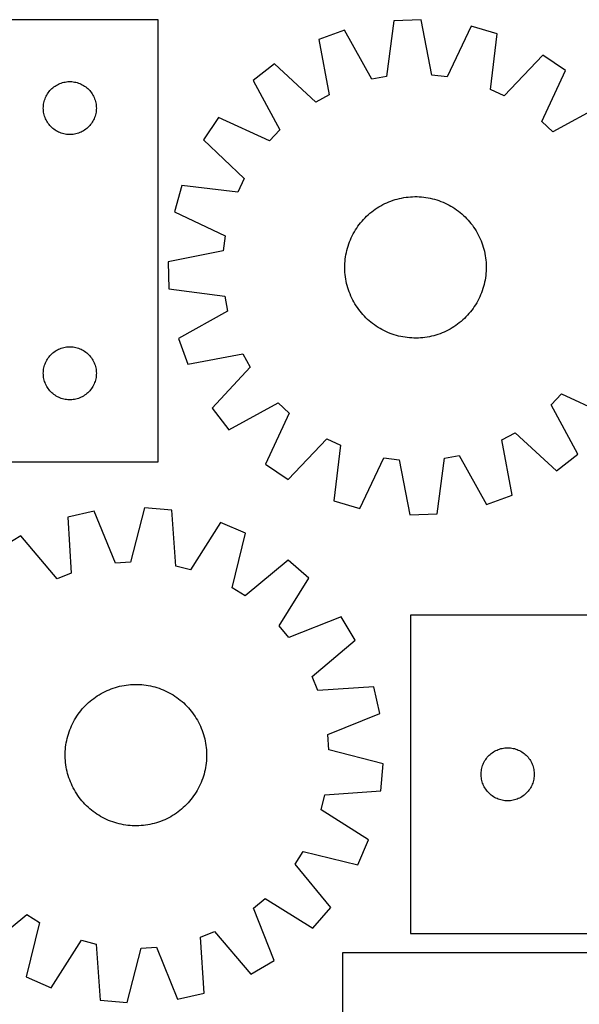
# Model space of a CAD drawing. Header units: millimetres. Extents: x 7 to 1493, y 7 to 2993.
# Tile 10 of 11: x 861 to 1177, y 2437 to 2993. Entities that reach past the tile are written whole.
import ezdxf

# ---------------------------------------------------------------- set-up
doc = ezdxf.new("R2010")
doc.units = ezdxf.units.MM
doc.layers.add('CUT', color=7, linetype='CONTINUOUS', true_color=0x000000)

msp = doc.modelspace()

# ---------------------------------------------------------------- linework, layer by layer
at = {"layer": 'CUT'}
for p, q in [((939.090419, 2993.486852), (639.090419, 2993.486852)), ((939.090419, 2743.486852), (939.090419, 2993.486852)), ((1072.448324, 2992.868249), (1068.323, 2961.372909)), ((1087.826322, 2993.365998), (1072.448324, 2992.868249)), ((1093.979732, 2962.203355), (1087.826322, 2993.365998)), ((1044.420019, 2987.494244), (1029.948488, 2982.268795)), ((1059.902046, 2959.758318), (1044.420019, 2987.494244)), ((1116.143483, 2989.815758), (1102.487471, 2961.136704)), ((1130.92264, 2985.537082), (1116.143483, 2989.815758)), ((1127.145094, 2953.998139), (1130.92264, 2985.537082)), ((1029.948488, 2982.268795), (1035.757667, 2951.040151)), ((1004.952644, 2968.49659), (992.804152, 2959.054943)), ((1028.247799, 2946.902366), (1004.952644, 2968.49659)), ((1156.756776, 2973.410119), (1134.906822, 2950.354658)), ((1169.490406, 2964.773846), (1156.756776, 2973.410119)), ((1156.151677, 2935.945855), (1169.490406, 2964.773846)), ((882.731703, 2957.072386), (883.439501, 2957.381711)), ((883.439501, 2957.381711), (884.162283, 2957.65419)), ((884.162283, 2957.65419), (884.898135, 2957.8891)), ((884.898135, 2957.8891), (885.645103, 2958.085818)), ((885.645103, 2958.085818), (886.401208, 2958.243821)), ((886.401208, 2958.243821), (887.164444, 2958.362692)), ((887.164444, 2958.362692), (887.932787, 2958.442115)), ((887.932787, 2958.442115), (888.7042, 2958.481879)), ((888.7042, 2958.481879), (889.476638, 2958.481879)), ((889.476638, 2958.481879), (890.248051, 2958.442115)), ((890.248051, 2958.442115), (891.016394, 2958.362692)), ((891.016394, 2958.362692), (891.779631, 2958.243821)), ((891.779631, 2958.243821), (892.535735, 2958.085818)), ((892.535735, 2958.085818), (893.282704, 2957.8891)), ((893.282704, 2957.8891), (894.018555, 2957.65419)), ((894.018555, 2957.65419), (894.741338, 2957.381711)), ((894.741338, 2957.381711), (895.449135, 2957.072386)), ((992.804152, 2959.054943), (1007.979191, 2931.149873)), ((1068.323, 2961.372909), (1059.902046, 2959.758318)), ((1102.487471, 2961.136704), (1093.979732, 2962.203355)), ((876.433786, 2951.537295), (876.864994, 2952.178168)), ((876.864994, 2952.178168), (877.328622, 2952.795994)), ((877.328622, 2952.795994), (877.82344, 2953.389134)), ((877.82344, 2953.389134), (878.348136, 2953.956014)), ((878.348136, 2953.956014), (878.901319, 2954.495132)), ((878.901319, 2954.495132), (879.481521, 2955.005059)), ((879.481521, 2955.005059), (880.087205, 2955.484441)), ((880.087205, 2955.484441), (880.716763, 2955.932007)), ((880.716763, 2955.932007), (881.368527, 2956.346571)), ((881.368527, 2956.346571), (882.040768, 2956.727034)), ((882.040768, 2956.727034), (882.731703, 2957.072386)), ((895.449135, 2957.072386), (896.14007, 2956.727034)), ((896.14007, 2956.727034), (896.812311, 2956.346571)), ((896.812311, 2956.346571), (897.464075, 2955.932007)), ((897.464075, 2955.932007), (898.093633, 2955.484441)), ((898.093633, 2955.484441), (898.699317, 2955.005059)), ((898.699317, 2955.005059), (899.279519, 2954.495132)), ((899.279519, 2954.495132), (899.832702, 2953.956014)), ((899.832702, 2953.956014), (900.357398, 2953.389134)), ((900.357398, 2953.389134), (900.852216, 2952.795994)), ((900.852216, 2952.795994), (901.315844, 2952.178168)), ((901.315844, 2952.178168), (901.747053, 2951.537295)), ((1134.906822, 2950.354658), (1127.145094, 2953.998139)), ((874.269101, 2945.795211), (874.407584, 2946.555133)), ((874.407584, 2946.555133), (874.585003, 2947.306919)), ((874.585003, 2947.306919), (874.800888, 2948.048574)), ((874.800888, 2948.048574), (875.054667, 2948.778133)), ((875.054667, 2948.778133), (875.345666, 2949.493661)), ((875.345666, 2949.493661), (875.673113, 2950.193259)), ((875.673113, 2950.193259), (876.036141, 2950.875073)), ((876.036141, 2950.875073), (876.433786, 2951.537295)), ((901.747053, 2951.537295), (902.144698, 2950.875073)), ((902.144698, 2950.875073), (902.507725, 2950.193259)), ((902.507725, 2950.193259), (902.835173, 2949.493661)), ((902.835173, 2949.493661), (903.126171, 2948.778133)), ((903.126171, 2948.778133), (903.37995, 2948.048574)), ((903.37995, 2948.048574), (903.595835, 2947.306919)), ((903.595835, 2947.306919), (903.773254, 2946.555133)), ((903.773254, 2946.555133), (903.911738, 2945.795211)), ((1035.757667, 2951.040151), (1028.247799, 2946.902366)), ((874.090419, 2943.486852), (874.110308, 2944.259033)), ((874.110308, 2942.714671), (874.090419, 2943.486852)), ((874.110308, 2944.259033), (874.169921, 2945.029167)), ((874.169921, 2941.944537), (874.110308, 2942.714671)), ((874.169921, 2945.029167), (874.269101, 2945.795211)), ((874.269101, 2941.178493), (874.169921, 2941.944537)), ((874.407584, 2940.418571), (874.269101, 2941.178493)), ((903.911738, 2941.178493), (903.773254, 2940.418571)), ((903.911738, 2945.795211), (904.010917, 2945.029167)), ((904.010917, 2941.944537), (903.911738, 2941.178493)), ((904.010917, 2945.029167), (904.07053, 2944.259033)), ((904.07053, 2942.714671), (904.010917, 2941.944537)), ((904.07053, 2944.259033), (904.090419, 2943.486852)), ((904.090419, 2943.486852), (904.07053, 2942.714671)), ((1190.312692, 2945.257231), (1162.407622, 2930.082192)), ((874.585003, 2939.666785), (874.407584, 2940.418571)), ((874.800888, 2938.925129), (874.585003, 2939.666785)), ((875.054667, 2938.195571), (874.800888, 2938.925129)), ((875.345666, 2937.480043), (875.054667, 2938.195571)), ((875.673113, 2936.780445), (875.345666, 2937.480043)), ((876.036141, 2936.098631), (875.673113, 2936.780445)), ((876.433786, 2935.436409), (876.036141, 2936.098631)), ((876.864994, 2934.795536), (876.433786, 2935.436409)), ((901.747053, 2935.436409), (901.315844, 2934.795536)), ((902.144698, 2936.098631), (901.747053, 2935.436409)), ((902.507725, 2936.780445), (902.144698, 2936.098631)), ((902.835173, 2937.480043), (902.507725, 2936.780445)), ((903.126171, 2938.195571), (902.835173, 2937.480043)), ((903.37995, 2938.925129), (903.126171, 2938.195571)), ((903.595835, 2939.666785), (903.37995, 2938.925129)), ((903.773254, 2940.418571), (903.595835, 2939.666785)), ((973.287538, 2938.232657), (964.651265, 2925.499027)), ((1002.115529, 2924.893929), (973.287538, 2938.232657)), ((1162.407622, 2930.082192), (1156.151677, 2935.945855)), ((877.328622, 2934.17771), (876.864994, 2934.795536)), ((877.82344, 2933.58457), (877.328622, 2934.17771)), ((878.348136, 2933.01769), (877.82344, 2933.58457)), ((878.901319, 2932.478571), (878.348136, 2933.01769)), ((879.481521, 2931.968645), (878.901319, 2932.478571)), ((880.087205, 2931.489263), (879.481521, 2931.968645)), ((880.716763, 2931.041697), (880.087205, 2931.489263)), ((881.368527, 2930.627133), (880.716763, 2931.041697)), ((882.040768, 2930.24667), (881.368527, 2930.627133)), ((882.731703, 2929.901318), (882.040768, 2930.24667)), ((883.439501, 2929.591992), (882.731703, 2929.901318)), ((884.162283, 2929.319514), (883.439501, 2929.591992)), ((894.741338, 2929.591992), (894.018555, 2929.319514)), ((895.449135, 2929.901318), (894.741338, 2929.591992)), ((896.14007, 2930.24667), (895.449135, 2929.901318)), ((896.812311, 2930.627133), (896.14007, 2930.24667)), ((897.464075, 2931.041697), (896.812311, 2930.627133)), ((898.093633, 2931.489263), (897.464075, 2931.041697)), ((898.699317, 2931.968645), (898.093633, 2931.489263)), ((899.279519, 2932.478571), (898.699317, 2931.968645)), ((899.832702, 2933.01769), (899.279519, 2932.478571)), ((900.357398, 2933.58457), (899.832702, 2933.01769)), ((900.852216, 2934.17771), (900.357398, 2933.58457)), ((901.315844, 2934.795536), (900.852216, 2934.17771)), ((1007.979191, 2931.149873), (1002.115529, 2924.893929)), ((884.898135, 2929.084604), (884.162283, 2929.319514)), ((885.645103, 2928.887886), (884.898135, 2929.084604)), ((886.401208, 2928.729883), (885.645103, 2928.887886)), ((887.164444, 2928.611012), (886.401208, 2928.729883)), ((887.932787, 2928.531589), (887.164444, 2928.611012)), ((888.7042, 2928.491825), (887.932787, 2928.531589)), ((889.476638, 2928.491825), (888.7042, 2928.491825)), ((890.248051, 2928.531589), (889.476638, 2928.491825)), ((891.016394, 2928.611012), (890.248051, 2928.531589)), ((891.779631, 2928.729883), (891.016394, 2928.611012)), ((892.535735, 2928.887886), (891.779631, 2928.729883)), ((893.282704, 2929.084604), (892.535735, 2928.887886)), ((894.018555, 2929.319514), (893.282704, 2929.084604)), ((964.651265, 2925.499027), (987.706726, 2903.649073)), ((987.706726, 2903.649073), (984.063245, 2895.887346)), ((952.524302, 2899.664891), (948.245626, 2884.885734)), ((984.063245, 2895.887346), (952.524302, 2899.664891)), ((1068.451428, 2889.970879), (1069.608088, 2890.461944)), ((1069.608088, 2890.461944), (1070.779601, 2890.916436)), ((1070.779601, 2890.916436), (1071.964813, 2891.333905)), ((1071.964813, 2891.333905), (1073.162553, 2891.71394)), ((1073.162553, 2891.71394), (1074.371639, 2892.056165)), ((1074.371639, 2892.056165), (1075.590878, 2892.360243)), ((1075.590878, 2892.360243), (1076.819066, 2892.625873)), ((1076.819066, 2892.625873), (1078.054992, 2892.852795)), ((1078.054992, 2892.852795), (1079.297436, 2893.040783)), ((1079.297436, 2893.040783), (1080.545172, 2893.189652)), ((1080.545172, 2893.189652), (1081.796969, 2893.299255)), ((1081.796969, 2893.299255), (1083.05159, 2893.369485)), ((1083.05159, 2893.369485), (1084.307798, 2893.400271)), ((1084.307798, 2893.400271), (1085.564353, 2893.391583)), ((1085.564353, 2893.391583), (1086.820016, 2893.343431)), ((1086.820016, 2893.343431), (1088.073546, 2893.255861)), ((1088.073546, 2893.255861), (1089.323707, 2893.128959)), ((1089.323707, 2893.128959), (1090.569266, 2892.962852)), ((1090.569266, 2892.962852), (1091.808992, 2892.757703)), ((1091.808992, 2892.757703), (1093.041662, 2892.513714)), ((1093.041662, 2892.513714), (1094.26606, 2892.231127)), ((1094.26606, 2892.231127), (1095.480978, 2891.91022)), ((1095.480978, 2891.91022), (1096.685217, 2891.55131)), ((1096.685217, 2891.55131), (1097.877587, 2891.15475)), ((1097.877587, 2891.15475), (1099.056913, 2890.720933)), ((1099.056913, 2890.720933), (1100.222031, 2890.250287)), ((948.245626, 2884.885734), (976.924679, 2871.229722)), ((1058.892551, 2883.99693), (1059.866281, 2884.791195)), ((1059.866281, 2884.791195), (1060.864479, 2885.554482)), ((1060.864479, 2885.554482), (1061.88616, 2886.286038)), ((1061.88616, 2886.286038), (1062.930316, 2886.985142)), ((1062.930316, 2886.985142), (1063.995915, 2887.651103)), ((1063.995915, 2887.651103), (1065.081908, 2888.283264)), ((1065.081908, 2888.283264), (1066.187221, 2888.881001)), ((1066.187221, 2888.881001), (1067.310764, 2889.443725)), ((1067.310764, 2889.443725), (1068.451428, 2889.970879)), ((1100.222031, 2890.250287), (1101.37179, 2889.743276)), ((1101.37179, 2889.743276), (1102.505056, 2889.2004)), ((1102.505056, 2889.2004), (1103.620711, 2888.622195)), ((1103.620711, 2888.622195), (1104.717654, 2888.009232)), ((1104.717654, 2888.009232), (1105.794802, 2887.362115)), ((1105.794802, 2887.362115), (1106.851091, 2886.681484)), ((1106.851091, 2886.681484), (1107.885481, 2885.96801)), ((1107.885481, 2885.96801), (1108.896949, 2885.222397)), ((1108.896949, 2885.222397), (1109.884498, 2884.445381)), ((1053.616003, 2878.626749), (1054.423655, 2879.589404)), ((1054.423655, 2879.589404), (1055.261147, 2880.526215)), ((1055.261147, 2880.526215), (1056.127651, 2881.436258)), ((1056.127651, 2881.436258), (1057.022313, 2882.318633)), ((1057.022313, 2882.318633), (1057.944249, 2883.172472)), ((1057.944249, 2883.172472), (1058.892551, 2883.99693)), ((1109.884498, 2884.445381), (1110.847153, 2883.637729)), ((1110.847153, 2883.637729), (1111.783964, 2882.800237)), ((1111.783964, 2882.800237), (1112.694006, 2881.933733)), ((1112.694006, 2881.933733), (1113.576382, 2881.039071)), ((1113.576382, 2881.039071), (1114.43022, 2880.117134)), ((1114.43022, 2880.117134), (1115.254679, 2879.168833)), ((1050.052152, 2873.459905), (1050.699268, 2874.537053)), ((1050.699268, 2874.537053), (1051.3799, 2875.593343)), ((1051.3799, 2875.593343), (1052.093374, 2876.627732)), ((1052.093374, 2876.627732), (1052.838987, 2877.6392)), ((1052.838987, 2877.6392), (1053.616003, 2878.626749)), ((1115.254679, 2879.168833), (1116.048943, 2878.195103)), ((1116.048943, 2878.195103), (1116.81223, 2877.196905)), ((1116.81223, 2877.196905), (1117.543787, 2876.175224)), ((1117.543787, 2876.175224), (1118.24289, 2875.131068)), ((1118.24289, 2875.131068), (1118.908851, 2874.065468)), ((1118.908851, 2874.065468), (1119.541012, 2872.979476)), ((976.924679, 2871.229722), (975.858029, 2862.721983)), ((1047.34045, 2867.799165), (1047.811097, 2868.964282)), ((1047.811097, 2868.964282), (1048.318108, 2870.114041)), ((1048.318108, 2870.114041), (1048.860984, 2871.247308)), ((1048.860984, 2871.247308), (1049.439189, 2872.362963)), ((1049.439189, 2872.362963), (1050.052152, 2873.459905)), ((1119.541012, 2872.979476), (1120.13875, 2871.874163)), ((1120.13875, 2871.874163), (1120.701473, 2870.75062)), ((1120.701473, 2870.75062), (1121.228628, 2869.609956)), ((1121.228628, 2869.609956), (1121.719693, 2868.453296)), ((1121.719693, 2868.453296), (1122.174184, 2867.281782)), ((975.858029, 2862.721983), (944.695386, 2856.568573)), ((1045.547669, 2861.783913), (1045.830257, 2863.008312)), ((1045.830257, 2863.008312), (1046.151164, 2864.22323)), ((1046.151164, 2864.22323), (1046.510074, 2865.427468)), ((1046.510074, 2865.427468), (1046.906634, 2866.619839)), ((1046.906634, 2866.619839), (1047.34045, 2867.799165)), ((1122.174184, 2867.281782), (1122.591653, 2866.096571)), ((1122.591653, 2866.096571), (1122.971688, 2864.898831)), ((1122.971688, 2864.898831), (1123.313913, 2863.689745)), ((1123.313913, 2863.689745), (1123.617991, 2862.470506)), ((1044.805523, 2856.815798), (1044.932424, 2858.065959)), ((1044.932424, 2858.065959), (1045.098532, 2859.311517)), ((1045.098532, 2859.311517), (1045.303681, 2860.551243)), ((1045.303681, 2860.551243), (1045.547669, 2861.783913)), ((1123.617991, 2862.470506), (1123.883622, 2861.242318)), ((1123.883622, 2861.242318), (1124.110543, 2860.006392)), ((1124.110543, 2860.006392), (1124.298531, 2858.763947)), ((1124.298531, 2858.763947), (1124.447401, 2857.516212)), ((1124.447401, 2857.516212), (1124.557004, 2856.264415)), ((944.695386, 2856.568573), (945.193134, 2841.190576)), ((1044.661113, 2853.05005), (1044.669801, 2854.306605)), ((1044.691899, 2851.793841), (1044.661113, 2853.05005)), ((1044.669801, 2854.306605), (1044.717953, 2855.562267)), ((1044.762128, 2850.53922), (1044.691899, 2851.793841)), ((1044.717953, 2855.562267), (1044.805523, 2856.815798)), ((1124.557004, 2856.264415), (1124.627233, 2855.009794)), ((1124.649332, 2852.49703), (1124.601179, 2851.241368)), ((1124.627233, 2855.009794), (1124.658019, 2853.753586)), ((1124.658019, 2853.753586), (1124.649332, 2852.49703)), ((1044.871732, 2849.287424), (1044.762128, 2850.53922)), ((1045.020601, 2848.039688), (1044.871732, 2849.287424)), ((1045.208589, 2846.797244), (1045.020601, 2848.039688)), ((1045.43551, 2845.561318), (1045.208589, 2846.797244)), ((1124.015452, 2846.252392), (1123.771463, 2845.019722)), ((1124.220601, 2847.492118), (1124.015452, 2846.252392)), ((1124.386708, 2848.737676), (1124.220601, 2847.492118)), ((1124.513609, 2849.987838), (1124.386708, 2848.737676)), ((1124.601179, 2851.241368), (1124.513609, 2849.987838)), ((945.193134, 2841.190576), (976.688475, 2837.065252)), ((1045.701141, 2844.333129), (1045.43551, 2845.561318)), ((1046.005219, 2843.11389), (1045.701141, 2844.333129)), ((1046.347444, 2841.904804), (1046.005219, 2843.11389)), ((1046.727479, 2840.707064), (1046.347444, 2841.904804)), ((1047.144948, 2839.521853), (1046.727479, 2840.707064)), ((1122.809058, 2841.376167), (1122.412499, 2840.183797)), ((1123.167968, 2842.580406), (1122.809058, 2841.376167)), ((1123.488876, 2843.795323), (1123.167968, 2842.580406)), ((1123.771463, 2845.019722), (1123.488876, 2843.795323)), ((976.688475, 2837.065252), (978.303066, 2828.644298)), ((1047.599439, 2838.350339), (1047.144948, 2839.521853)), ((1048.090505, 2837.193679), (1047.599439, 2838.350339)), ((1048.617659, 2836.053015), (1048.090505, 2837.193679)), ((1049.180383, 2834.929472), (1048.617659, 2836.053015)), ((1049.77812, 2833.824159), (1049.180383, 2834.929472)), ((1120.458148, 2835.556328), (1119.879944, 2834.440673)), ((1121.001024, 2836.689594), (1120.458148, 2835.556328)), ((1121.508036, 2837.839353), (1121.001024, 2836.689594)), ((1121.978682, 2839.004471), (1121.508036, 2837.839353)), ((1122.412499, 2840.183797), (1121.978682, 2839.004471)), ((1050.410281, 2832.738167), (1049.77812, 2833.824159)), ((1051.076242, 2831.672567), (1050.410281, 2832.738167)), ((1051.775346, 2830.628411), (1051.076242, 2831.672567)), ((1052.506902, 2829.60673), (1051.775346, 2830.628411)), ((1053.270189, 2828.608532), (1052.506902, 2829.60673)), ((1116.480146, 2829.164435), (1115.70313, 2828.176886)), ((1117.225759, 2830.175903), (1116.480146, 2829.164435)), ((1117.939233, 2831.210293), (1117.225759, 2830.175903)), ((1118.619864, 2832.266582), (1117.939233, 2831.210293)), ((1119.26698, 2833.34373), (1118.619864, 2832.266582)), ((1119.879944, 2834.440673), (1119.26698, 2833.34373)), ((978.303066, 2828.644298), (950.56714, 2813.162271)), ((1054.064454, 2827.634802), (1053.270189, 2828.608532)), ((1054.888912, 2826.686501), (1054.064454, 2827.634802)), ((1055.742751, 2825.764564), (1054.888912, 2826.686501)), ((1056.625126, 2824.869903), (1055.742751, 2825.764564)), ((1057.535169, 2824.003398), (1056.625126, 2824.869903)), ((1058.47198, 2823.165907), (1057.535169, 2824.003398)), ((1111.374883, 2823.631164), (1110.426582, 2822.806705)), ((1112.296819, 2824.485002), (1111.374883, 2823.631164)), ((1113.191481, 2825.367378), (1112.296819, 2824.485002)), ((1114.057986, 2826.27742), (1113.191481, 2825.367378)), ((1114.895477, 2827.214231), (1114.057986, 2826.27742)), ((1115.70313, 2828.176886), (1114.895477, 2827.214231)), ((1059.434635, 2822.358254), (1058.47198, 2823.165907)), ((1060.422183, 2821.581238), (1059.434635, 2822.358254)), ((1061.433652, 2820.835625), (1060.422183, 2821.581238)), ((1062.468041, 2820.122151), (1061.433652, 2820.835625)), ((1063.524331, 2819.44152), (1062.468041, 2820.122151)), ((1064.601479, 2818.794403), (1063.524331, 2819.44152)), ((1065.698421, 2818.18144), (1064.601479, 2818.794403)), ((1066.814076, 2817.603235), (1065.698421, 2818.18144)), ((1104.237225, 2818.520371), (1103.131912, 2817.922634)), ((1105.323217, 2819.152532), (1104.237225, 2818.520371)), ((1106.388817, 2819.818493), (1105.323217, 2819.152532)), ((1107.432972, 2820.517597), (1106.388817, 2819.818493)), ((1108.454653, 2821.249153), (1107.432972, 2820.517597)), ((1109.452852, 2822.01244), (1108.454653, 2821.249153)), ((1110.426582, 2822.806705), (1109.452852, 2822.01244)), ((950.56714, 2813.162271), (955.792589, 2798.690739)), ((1067.947342, 2817.06036), (1066.814076, 2817.603235)), ((1069.097102, 2816.553348), (1067.947342, 2817.06036)), ((1070.262219, 2816.082702), (1069.097102, 2816.553348)), ((1071.441545, 2815.648885), (1070.262219, 2816.082702)), ((1072.633916, 2815.252326), (1071.441545, 2815.648885)), ((1073.838154, 2814.893415), (1072.633916, 2815.252326)), ((1075.053072, 2814.572508), (1073.838154, 2814.893415)), ((1076.27747, 2814.289921), (1075.053072, 2814.572508)), ((1077.510141, 2814.045932), (1076.27747, 2814.289921)), ((1078.749867, 2813.840783), (1077.510141, 2814.045932)), ((1079.995425, 2813.674676), (1078.749867, 2813.840783)), ((1081.245586, 2813.547775), (1079.995425, 2813.674676)), ((1082.499117, 2813.460205), (1081.245586, 2813.547775)), ((1083.754779, 2813.412052), (1082.499117, 2813.460205)), ((1085.011334, 2813.403364), (1083.754779, 2813.412052)), ((1086.267543, 2813.434151), (1085.011334, 2813.403364)), ((1087.522164, 2813.50438), (1086.267543, 2813.434151)), ((1088.77396, 2813.613983), (1087.522164, 2813.50438)), ((1090.021696, 2813.762852), (1088.77396, 2813.613983)), ((1091.26414, 2813.95084), (1090.021696, 2813.762852)), ((1092.500066, 2814.177762), (1091.26414, 2813.95084)), ((1093.728255, 2814.443393), (1092.500066, 2814.177762)), ((1094.947494, 2814.747471), (1093.728255, 2814.443393)), ((1096.15658, 2815.089696), (1094.947494, 2814.747471)), ((1097.354319, 2815.46973), (1096.15658, 2815.089696)), ((1098.539531, 2815.887199), (1097.354319, 2815.46973)), ((1099.711045, 2816.341691), (1098.539531, 2815.887199)), ((1100.867704, 2816.832756), (1099.711045, 2816.341691)), ((1102.008369, 2817.359911), (1100.867704, 2816.832756)), ((1103.131912, 2817.922634), (1102.008369, 2817.359911)), ((882.040768, 2806.727034), (882.731703, 2807.072386)), ((882.731703, 2807.072386), (883.439501, 2807.381711)), ((883.439501, 2807.381711), (884.162283, 2807.65419)), ((884.162283, 2807.65419), (884.898135, 2807.8891)), ((884.898135, 2807.8891), (885.645103, 2808.085818)), ((885.645103, 2808.085818), (886.401208, 2808.243821)), ((886.401208, 2808.243821), (887.164444, 2808.362692)), ((887.164444, 2808.362692), (887.932787, 2808.442115)), ((887.932787, 2808.442115), (888.7042, 2808.481879)), ((888.7042, 2808.481879), (889.476638, 2808.481879)), ((889.476638, 2808.481879), (890.248051, 2808.442115)), ((890.248051, 2808.442115), (891.016394, 2808.362692)), ((891.016394, 2808.362692), (891.779631, 2808.243821)), ((891.779631, 2808.243821), (892.535735, 2808.085818)), ((892.535735, 2808.085818), (893.282704, 2807.8891)), ((893.282704, 2807.8891), (894.018555, 2807.65419)), ((894.018555, 2807.65419), (894.741338, 2807.381711)), ((894.741338, 2807.381711), (895.449135, 2807.072386)), ((895.449135, 2807.072386), (896.14007, 2806.727034)), ((876.036141, 2800.875073), (876.433786, 2801.537295)), ((876.433786, 2801.537295), (876.864994, 2802.178168)), ((876.864994, 2802.178168), (877.328622, 2802.795994)), ((877.328622, 2802.795994), (877.82344, 2803.389134)), ((877.82344, 2803.389134), (878.348136, 2803.956014)), ((878.348136, 2803.956014), (878.901319, 2804.495132)), ((878.901319, 2804.495132), (879.481521, 2805.005059)), ((879.481521, 2805.005059), (880.087205, 2805.484441)), ((880.087205, 2805.484441), (880.716763, 2805.932007)), ((880.716763, 2805.932007), (881.368527, 2806.346571)), ((881.368527, 2806.346571), (882.040768, 2806.727034)), ((896.14007, 2806.727034), (896.812311, 2806.346571)), ((896.812311, 2806.346571), (897.464075, 2805.932007)), ((897.464075, 2805.932007), (898.093633, 2805.484441)), ((898.093633, 2805.484441), (898.699317, 2805.005059)), ((898.699317, 2805.005059), (899.279519, 2804.495132)), ((899.279519, 2804.495132), (899.832702, 2803.956014)), ((899.832702, 2803.956014), (900.357398, 2803.389134)), ((900.357398, 2803.389134), (900.852216, 2802.795994)), ((900.852216, 2802.795994), (901.315844, 2802.178168)), ((901.315844, 2802.178168), (901.747053, 2801.537295)), ((901.747053, 2801.537295), (902.144698, 2800.875073)), ((955.792589, 2798.690739), (987.021232, 2804.499918)), ((987.021232, 2804.499918), (991.159018, 2796.990051)), ((874.169921, 2795.029167), (874.269101, 2795.795211)), ((874.269101, 2795.795211), (874.407584, 2796.555133)), ((874.407584, 2796.555133), (874.585003, 2797.306919)), ((874.585003, 2797.306919), (874.800888, 2798.048574)), ((874.800888, 2798.048574), (875.054667, 2798.778133)), ((875.054667, 2798.778133), (875.345666, 2799.493661)), ((875.345666, 2799.493661), (875.673113, 2800.193259)), ((875.673113, 2800.193259), (876.036141, 2800.875073)), ((902.144698, 2800.875073), (902.507725, 2800.193259)), ((902.507725, 2800.193259), (902.835173, 2799.493661)), ((902.835173, 2799.493661), (903.126171, 2798.778133)), ((903.126171, 2798.778133), (903.37995, 2798.048574)), ((903.37995, 2798.048574), (903.595835, 2797.306919)), ((903.595835, 2797.306919), (903.773254, 2796.555133)), ((903.773254, 2796.555133), (903.911738, 2795.795211)), ((903.911738, 2795.795211), (904.010917, 2795.029167)), ((991.159018, 2796.990051), (969.564794, 2773.694896)), ((874.090419, 2793.486852), (874.110308, 2794.259033)), ((874.110308, 2792.714671), (874.090419, 2793.486852)), ((874.110308, 2794.259033), (874.169921, 2795.029167)), ((874.169921, 2791.944537), (874.110308, 2792.714671)), ((874.269101, 2791.178493), (874.169921, 2791.944537)), ((874.407584, 2790.418571), (874.269101, 2791.178493)), ((874.585003, 2789.666785), (874.407584, 2790.418571)), ((903.773254, 2790.418571), (903.595835, 2789.666785)), ((903.911738, 2791.178493), (903.773254, 2790.418571)), ((904.010917, 2791.944537), (903.911738, 2791.178493)), ((904.010917, 2795.029167), (904.07053, 2794.259033)), ((904.07053, 2792.714671), (904.010917, 2791.944537)), ((904.07053, 2794.259033), (904.090419, 2793.486852)), ((904.090419, 2793.486852), (904.07053, 2792.714671)), ((874.800888, 2788.925129), (874.585003, 2789.666785)), ((875.054667, 2788.195571), (874.800888, 2788.925129)), ((875.345666, 2787.480043), (875.054667, 2788.195571)), ((875.673113, 2786.780445), (875.345666, 2787.480043)), ((876.036141, 2786.098631), (875.673113, 2786.780445)), ((876.433786, 2785.436409), (876.036141, 2786.098631)), ((876.864994, 2784.795536), (876.433786, 2785.436409)), ((877.328622, 2784.17771), (876.864994, 2784.795536)), ((901.315844, 2784.795536), (900.852216, 2784.17771)), ((901.747053, 2785.436409), (901.315844, 2784.795536)), ((902.144698, 2786.098631), (901.747053, 2785.436409)), ((902.507725, 2786.780445), (902.144698, 2786.098631)), ((902.835173, 2787.480043), (902.507725, 2786.780445)), ((903.126171, 2788.195571), (902.835173, 2787.480043)), ((903.37995, 2788.925129), (903.126171, 2788.195571)), ((903.595835, 2789.666785), (903.37995, 2788.925129)), ((877.82344, 2783.58457), (877.328622, 2784.17771)), ((878.348136, 2783.01769), (877.82344, 2783.58457)), ((878.901319, 2782.478571), (878.348136, 2783.01769)), ((879.481521, 2781.968645), (878.901319, 2782.478571)), ((880.087205, 2781.489263), (879.481521, 2781.968645)), ((880.716763, 2781.041697), (880.087205, 2781.489263)), ((881.368527, 2780.627133), (880.716763, 2781.041697)), ((882.040768, 2780.24667), (881.368527, 2780.627133)), ((882.731703, 2779.901318), (882.040768, 2780.24667)), ((883.439501, 2779.591992), (882.731703, 2779.901318)), ((884.162283, 2779.319514), (883.439501, 2779.591992)), ((884.898135, 2779.084604), (884.162283, 2779.319514)), ((885.645103, 2778.887886), (884.898135, 2779.084604)), ((893.282704, 2779.084604), (892.535735, 2778.887886)), ((894.018555, 2779.319514), (893.282704, 2779.084604)), ((894.741338, 2779.591992), (894.018555, 2779.319514)), ((895.449135, 2779.901318), (894.741338, 2779.591992)), ((896.14007, 2780.24667), (895.449135, 2779.901318)), ((896.812311, 2780.627133), (896.14007, 2780.24667)), ((897.464075, 2781.041697), (896.812311, 2780.627133)), ((898.093633, 2781.489263), (897.464075, 2781.041697)), ((898.699317, 2781.968645), (898.093633, 2781.489263)), ((899.279519, 2782.478571), (898.699317, 2781.968645)), ((899.832702, 2783.01769), (899.279519, 2782.478571)), ((900.357398, 2783.58457), (899.832702, 2783.01769)), ((900.852216, 2784.17771), (900.357398, 2783.58457)), ((1161.339941, 2775.653762), (1167.203603, 2781.909706)), ((1167.203603, 2781.909706), (1196.031594, 2768.570978)), ((886.401208, 2778.729883), (885.645103, 2778.887886)), ((887.164444, 2778.611012), (886.401208, 2778.729883)), ((887.932787, 2778.531589), (887.164444, 2778.611012)), ((888.7042, 2778.491825), (887.932787, 2778.531589)), ((889.476638, 2778.491825), (888.7042, 2778.491825)), ((890.248051, 2778.531589), (889.476638, 2778.491825)), ((891.016394, 2778.611012), (890.248051, 2778.531589)), ((891.779631, 2778.729883), (891.016394, 2778.611012)), ((892.535735, 2778.887886), (891.779631, 2778.729883)), ((969.564794, 2773.694896), (979.006441, 2761.546404)), ((979.006441, 2761.546404), (1006.911511, 2776.721443)), ((1006.911511, 2776.721443), (1013.167455, 2770.857781)), ((1176.51498, 2747.748692), (1161.339941, 2775.653762)), ((1013.167455, 2770.857781), (999.828727, 2742.02979)), ((1133.561466, 2755.763484), (1141.071333, 2759.901269)), ((1141.071333, 2759.901269), (1164.366488, 2738.307045)), ((1012.562356, 2733.393516), (1034.41231, 2756.448977)), ((1034.41231, 2756.448977), (1042.174038, 2752.805496)), ((1042.174038, 2752.805496), (1038.396493, 2721.266553)), ((1139.370645, 2724.53484), (1133.561466, 2755.763484)), ((1053.17565, 2716.987878), (1066.831661, 2745.666931)), ((1066.831661, 2745.666931), (1075.339401, 2744.60028)), ((1100.996132, 2745.430726), (1109.417086, 2747.045317)), ((1109.417086, 2747.045317), (1124.899113, 2719.309391)), ((1164.366488, 2738.307045), (1176.51498, 2747.748692)), ((839.090419, 2743.486852), (939.090419, 2743.486852)), ((999.828727, 2742.02979), (1012.562356, 2733.393516)), ((1075.339401, 2744.60028), (1081.492811, 2713.437638)), ((1096.870808, 2713.935386), (1100.996132, 2745.430726)), ((1124.899113, 2719.309391), (1139.370645, 2724.53484)), ((1038.396493, 2721.266553), (1053.17565, 2716.987878)), ((902.924879, 2715.530454), (887.923081, 2712.113347)), ((914.900057, 2686.109885), (902.924879, 2715.530454)), ((931.399925, 2717.437684), (923.455232, 2686.682902)), ((946.723427, 2716.051736), (931.399925, 2717.437684)), ((949.021043, 2684.370579), (946.723427, 2716.051736)), ((1081.492811, 2713.437638), (1096.870808, 2713.935386)), ((887.923081, 2712.113347), (889.870979, 2680.408766)), ((974.394172, 2709.066346), (957.33457, 2682.271856)), ((988.539407, 2703.013009), (974.394172, 2709.066346)), ((861.431069, 2701.500189), (848.219456, 2693.614517)), ((881.911596, 2677.2201), (861.431069, 2701.500189)), ((980.934553, 2672.172435), (988.539407, 2703.013009)), ((923.455232, 2686.682902), (914.900057, 2686.109885)), ((957.33457, 2682.271856), (949.021043, 2684.370579)), ((1012.697245, 2687.818778), (988.192646, 2667.60741)), ((1024.279578, 2677.690594), (1012.697245, 2687.818778)), ((889.870979, 2680.408766), (881.911596, 2677.2201)), ((1007.516672, 2650.709495), (1024.279578, 2677.690594)), ((988.192646, 2667.60741), (980.934553, 2672.172435)), ((1081.808075, 2656.667022), (1081.808075, 2476.667022)), ((1191.808075, 2656.667022), (1081.808075, 2656.667022)), ((1042.559773, 2655.774839), (1013.008858, 2644.125024)), ((1050.445445, 2642.563226), (1042.559773, 2655.774839)), ((1013.008858, 2644.125024), (1007.516672, 2650.709495)), ((1026.165355, 2622.082699), (1050.445445, 2642.563226)), ((923.483233, 2617.412871), (924.73763, 2617.486998)), ((924.73763, 2617.486998), (925.993737, 2617.521687)), ((925.993737, 2617.521687), (927.250313, 2617.516903)), ((927.250313, 2617.516903), (928.506119, 2617.472652)), ((928.506119, 2617.472652), (929.759915, 2617.388977)), ((1029.354022, 2614.123316), (1026.165355, 2622.082699)), ((905.699814, 2611.709439), (906.783837, 2612.344971)), ((906.783837, 2612.344971), (907.887288, 2612.946139)), ((907.887288, 2612.946139), (909.009077, 2613.512351)), ((909.009077, 2613.512351), (910.148098, 2614.043047)), ((910.148098, 2614.043047), (911.303226, 2614.537704)), ((911.303226, 2614.537704), (912.473322, 2614.995833)), ((912.473322, 2614.995833), (913.657231, 2615.416982)), ((913.657231, 2615.416982), (914.853784, 2615.800736)), ((914.853784, 2615.800736), (916.061801, 2616.146716)), ((916.061801, 2616.146716), (917.280089, 2616.454581)), ((917.280089, 2616.454581), (918.507447, 2616.724026)), ((918.507447, 2616.724026), (919.742662, 2616.954786)), ((919.742662, 2616.954786), (920.984516, 2617.146634)), ((920.984516, 2617.146634), (922.231783, 2617.299379)), ((922.231783, 2617.299379), (923.483233, 2617.412871)), ((929.759915, 2617.388977), (931.010465, 2617.265961)), ((931.010465, 2617.265961), (932.256533, 2617.103724)), ((932.256533, 2617.103724), (933.49689, 2616.902428)), ((933.49689, 2616.902428), (934.730313, 2616.66227)), ((934.730313, 2616.66227), (935.955583, 2616.383488)), ((935.955583, 2616.383488), (937.171492, 2616.066357)), ((937.171492, 2616.066357), (938.37684, 2615.71119)), ((938.37684, 2615.71119), (939.570437, 2615.318337)), ((939.570437, 2615.318337), (940.751105, 2614.888187)), ((940.751105, 2614.888187), (941.917679, 2614.421163)), ((941.917679, 2614.421163), (943.069008, 2613.917726)), ((943.069008, 2613.917726), (944.203956, 2613.378374)), ((944.203956, 2613.378374), (945.321402, 2612.803638)), ((945.321402, 2612.803638), (946.420243, 2612.194086)), ((946.420243, 2612.194086), (947.499396, 2611.550319)), ((1061.058602, 2616.071214), (1029.354022, 2614.123316)), ((1064.475709, 2601.069416), (1061.058602, 2616.071214)), ((897.850897, 2605.470177), (898.742813, 2606.355329)), ((898.742813, 2606.355329), (899.662092, 2607.212027)), ((899.662092, 2607.212027), (900.607827, 2608.039428)), ((900.607827, 2608.039428), (901.579085, 2608.836714)), ((901.579085, 2608.836714), (902.574907, 2609.603099)), ((902.574907, 2609.603099), (903.59431, 2610.337826)), ((903.59431, 2610.337826), (904.636289, 2611.04017)), ((904.636289, 2611.04017), (905.699814, 2611.709439)), ((947.499396, 2611.550319), (948.557796, 2610.872973)), ((948.557796, 2610.872973), (949.594397, 2610.162716)), ((949.594397, 2610.162716), (950.608177, 2609.420249)), ((950.608177, 2609.420249), (951.598135, 2608.646305)), ((951.598135, 2608.646305), (952.563295, 2607.841647)), ((952.563295, 2607.841647), (953.502703, 2607.007071)), ((953.502703, 2607.007071), (954.415433, 2606.143398)), ((893.831579, 2600.649141), (894.574046, 2601.662921)), ((894.574046, 2601.662921), (895.34799, 2602.652879)), ((895.34799, 2602.652879), (896.152647, 2603.618039)), ((896.152647, 2603.618039), (896.987224, 2604.557447)), ((896.987224, 2604.557447), (897.850897, 2605.470177)), ((954.415433, 2606.143398), (955.300584, 2605.251482)), ((955.300584, 2605.251482), (956.157283, 2604.332203)), ((956.157283, 2604.332203), (956.984684, 2603.386468)), ((956.984684, 2603.386468), (957.78197, 2602.41521)), ((957.78197, 2602.41521), (958.548355, 2601.419388)), ((958.548355, 2601.419388), (959.283082, 2600.399985)), ((1035.055141, 2589.094238), (1064.475709, 2601.069416)), ((890.076569, 2594.123752), (890.615921, 2595.2587)), ((890.615921, 2595.2587), (891.190657, 2596.376146)), ((891.190657, 2596.376146), (891.800209, 2597.474988)), ((891.800209, 2597.474988), (892.443976, 2598.554141)), ((892.443976, 2598.554141), (893.121322, 2599.61254)), ((893.121322, 2599.61254), (893.831579, 2600.649141)), ((959.283082, 2600.399985), (959.985426, 2599.358006)), ((959.985426, 2599.358006), (960.654695, 2598.294481)), ((960.654695, 2598.294481), (961.290227, 2597.210458)), ((961.290227, 2597.210458), (961.891395, 2596.107007)), ((961.891395, 2596.107007), (962.457607, 2594.985218)), ((888.283105, 2589.431584), (888.675957, 2590.625181)), ((888.675957, 2590.625181), (889.106108, 2591.805849)), ((889.106108, 2591.805849), (889.573132, 2592.972423)), ((889.573132, 2592.972423), (890.076569, 2594.123752)), ((962.457607, 2594.985218), (962.988303, 2593.846197)), ((962.988303, 2593.846197), (963.482959, 2592.691068)), ((963.482959, 2592.691068), (963.941088, 2591.520972)), ((963.941088, 2591.520972), (964.362238, 2590.337064)), ((964.362238, 2590.337064), (964.745992, 2589.14051)), ((886.890571, 2583.311277), (887.091867, 2584.551635)), ((887.091867, 2584.551635), (887.332025, 2585.785057)), ((887.332025, 2585.785057), (887.610807, 2587.010327)), ((887.610807, 2587.010327), (887.927938, 2588.226236)), ((887.927938, 2588.226236), (888.283105, 2589.431584)), ((964.745992, 2589.14051), (965.091972, 2587.932494)), ((965.091972, 2587.932494), (965.399837, 2586.714205)), ((965.399837, 2586.714205), (965.669282, 2585.486848)), ((965.669282, 2585.486848), (965.900042, 2584.251633)), ((965.900042, 2584.251633), (966.091889, 2583.009779)), ((1035.628158, 2580.539062), (1035.055141, 2589.094238)), ((886.477391, 2578.305057), (886.521643, 2579.560863)), ((886.521643, 2579.560863), (886.605318, 2580.814659)), ((886.605318, 2580.814659), (886.728334, 2582.065209)), ((886.728334, 2582.065209), (886.890571, 2583.311277)), ((966.091889, 2583.009779), (966.244634, 2581.762511)), ((966.244634, 2581.762511), (966.358127, 2580.511062)), ((966.358127, 2580.511062), (966.432254, 2579.256665)), ((966.432254, 2579.256665), (966.466943, 2578.000558)), ((1066.38294, 2572.594369), (1035.628158, 2580.539062)), ((1127.498932, 2578.428819), (1128.116758, 2578.892447)), ((1128.116758, 2578.892447), (1128.757632, 2579.323655)), ((1128.757632, 2579.323655), (1129.419854, 2579.7213)), ((1129.419854, 2579.7213), (1130.101668, 2580.084328)), ((1130.101668, 2580.084328), (1130.801266, 2580.411775)), ((1130.801266, 2580.411775), (1131.516793, 2580.702774)), ((1131.516793, 2580.702774), (1132.246352, 2580.956553)), ((1132.246352, 2580.956553), (1132.988008, 2581.172438)), ((1132.988008, 2581.172438), (1133.739794, 2581.349857)), ((1133.739794, 2581.349857), (1134.499716, 2581.48834)), ((1134.499716, 2581.48834), (1135.26576, 2581.58752)), ((1135.26576, 2581.58752), (1136.035893, 2581.647133)), ((1136.035893, 2581.647133), (1136.808075, 2581.667022)), ((1136.808075, 2581.667022), (1137.580256, 2581.647133)), ((1137.580256, 2581.647133), (1138.35039, 2581.58752)), ((1138.35039, 2581.58752), (1139.116433, 2581.48834)), ((1139.116433, 2581.48834), (1139.876356, 2581.349857)), ((1139.876356, 2581.349857), (1140.628141, 2581.172438)), ((1140.628141, 2581.172438), (1141.369797, 2580.956553)), ((1141.369797, 2580.956553), (1142.099356, 2580.702774)), ((1142.099356, 2580.702774), (1142.814883, 2580.411775)), ((1142.814883, 2580.411775), (1143.514482, 2580.084328)), ((1143.514482, 2580.084328), (1144.196296, 2579.7213)), ((1144.196296, 2579.7213), (1144.858518, 2579.323655)), ((1144.858518, 2579.323655), (1145.499391, 2578.892447)), ((1145.499391, 2578.892447), (1146.117217, 2578.428819)), ((886.472608, 2577.048481), (886.477391, 2578.305057)), ((886.507297, 2575.792374), (886.472608, 2577.048481)), ((886.581424, 2574.537977), (886.507297, 2575.792374)), ((886.694916, 2573.286528), (886.581424, 2574.537977)), ((886.847661, 2572.03926), (886.694916, 2573.286528)), ((966.211216, 2572.98383), (966.04898, 2571.737762)), ((966.334233, 2574.23438), (966.211216, 2572.98383)), ((966.417908, 2575.488176), (966.334233, 2574.23438)), ((966.462159, 2576.743982), (966.417908, 2575.488176)), ((966.466943, 2578.000558), (966.462159, 2576.743982)), ((1122.913215, 2572.31794), (1123.222541, 2573.025738)), ((1123.222541, 2573.025738), (1123.567893, 2573.716673)), ((1123.567893, 2573.716673), (1123.948355, 2574.388914)), ((1123.948355, 2574.388914), (1124.362919, 2575.040678)), ((1124.362919, 2575.040678), (1124.810486, 2575.670236)), ((1124.810486, 2575.670236), (1125.289868, 2576.27592)), ((1125.289868, 2576.27592), (1125.799794, 2576.856122)), ((1125.799794, 2576.856122), (1126.338912, 2577.409305)), ((1126.338912, 2577.409305), (1126.905793, 2577.934001)), ((1126.905793, 2577.934001), (1127.498932, 2578.428819)), ((1146.117217, 2578.428819), (1146.710356, 2577.934001)), ((1146.710356, 2577.934001), (1147.277237, 2577.409305)), ((1147.277237, 2577.409305), (1147.816355, 2576.856122)), ((1147.816355, 2576.856122), (1148.326281, 2576.27592)), ((1148.326281, 2576.27592), (1148.805663, 2575.670236)), ((1148.805663, 2575.670236), (1149.25323, 2575.040678)), ((1149.25323, 2575.040678), (1149.667794, 2574.388914)), ((1149.667794, 2574.388914), (1150.048257, 2573.716673)), ((1150.048257, 2573.716673), (1150.393609, 2573.025738)), ((1150.393609, 2573.025738), (1150.702934, 2572.31794)), ((887.039508, 2570.797406), (886.847661, 2572.03926)), ((887.270269, 2569.562191), (887.039508, 2570.797406)), ((887.539714, 2568.334834), (887.270269, 2569.562191)), ((887.847579, 2567.116545), (887.539714, 2568.334834)), ((965.328744, 2568.038712), (965.011613, 2566.822803)), ((965.607526, 2569.263982), (965.328744, 2568.038712)), ((965.847683, 2570.497404), (965.607526, 2569.263982)), ((966.04898, 2571.737762), (965.847683, 2570.497404)), ((1064.996991, 2557.270868), (1066.38294, 2572.594369)), ((1121.813048, 2567.053241), (1121.852812, 2567.824654)), ((1121.852812, 2567.824654), (1121.932235, 2568.592997)), ((1121.932235, 2568.592997), (1122.051105, 2569.356233)), ((1122.051105, 2569.356233), (1122.209109, 2570.112338)), ((1122.209109, 2570.112338), (1122.405827, 2570.859306)), ((1122.405827, 2570.859306), (1122.640736, 2571.595158)), ((1122.640736, 2571.595158), (1122.913215, 2572.31794)), ((1150.702934, 2572.31794), (1150.975413, 2571.595158)), ((1150.975413, 2571.595158), (1151.210323, 2570.859306)), ((1151.210323, 2570.859306), (1151.40704, 2570.112338)), ((1151.40704, 2570.112338), (1151.565044, 2569.356233)), ((1151.565044, 2569.356233), (1151.683915, 2568.592997)), ((1151.683915, 2568.592997), (1151.763338, 2567.824654)), ((1151.763338, 2567.824654), (1151.803102, 2567.053241)), ((888.193559, 2565.908529), (887.847579, 2567.116545)), ((888.577313, 2564.711975), (888.193559, 2565.908529)), ((888.998462, 2563.528067), (888.577313, 2564.711975)), ((889.456591, 2562.357971), (888.998462, 2563.528067)), ((889.951248, 2561.202842), (889.456591, 2562.357971)), ((963.366418, 2562.076616), (962.862982, 2560.925287)), ((963.833442, 2563.24319), (963.366418, 2562.076616)), ((964.263593, 2564.423858), (963.833442, 2563.24319)), ((964.656446, 2565.617455), (964.263593, 2564.423858)), ((965.011613, 2566.822803), (964.656446, 2565.617455)), ((1121.813048, 2566.280803), (1121.813048, 2567.053241)), ((1121.852812, 2565.50939), (1121.813048, 2566.280803)), ((1121.932235, 2564.741047), (1121.852812, 2565.50939)), ((1122.051105, 2563.97781), (1121.932235, 2564.741047)), ((1122.209109, 2563.221706), (1122.051105, 2563.97781)), ((1122.405827, 2562.474737), (1122.209109, 2563.221706)), ((1122.640736, 2561.738886), (1122.405827, 2562.474737)), ((1151.210323, 2562.474737), (1150.975413, 2561.738886)), ((1151.40704, 2563.221706), (1151.210323, 2562.474737)), ((1151.565044, 2563.97781), (1151.40704, 2563.221706)), ((1151.683915, 2564.741047), (1151.565044, 2563.97781)), ((1151.763338, 2565.50939), (1151.683915, 2564.741047)), ((1151.803102, 2566.280803), (1151.763338, 2565.50939)), ((1151.803102, 2567.053241), (1151.803102, 2566.280803)), ((890.481944, 2560.063821), (889.951248, 2561.202842)), ((891.048155, 2558.942032), (890.481944, 2560.063821)), ((891.649324, 2557.838581), (891.048155, 2558.942032)), ((892.284856, 2556.754558), (891.649324, 2557.838581)), ((892.954124, 2555.691033), (892.284856, 2556.754558)), ((960.495575, 2556.494898), (959.818229, 2555.436499)), ((961.139341, 2557.574051), (960.495575, 2556.494898)), ((961.748894, 2558.672893), (961.139341, 2557.574051)), ((962.323629, 2559.790339), (961.748894, 2558.672893)), ((962.862982, 2560.925287), (962.323629, 2559.790339)), ((1033.315834, 2554.973252), (1064.996991, 2557.270868)), ((1122.913215, 2561.016103), (1122.640736, 2561.738886)), ((1123.222541, 2560.308306), (1122.913215, 2561.016103)), ((1123.567893, 2559.617371), (1123.222541, 2560.308306)), ((1123.948355, 2558.94513), (1123.567893, 2559.617371)), ((1124.362919, 2558.293366), (1123.948355, 2558.94513)), ((1124.810486, 2557.663808), (1124.362919, 2558.293366)), ((1125.289868, 2557.058124), (1124.810486, 2557.663808)), ((1125.799794, 2556.477922), (1125.289868, 2557.058124)), ((1126.338912, 2555.924739), (1125.799794, 2556.477922)), ((1147.816355, 2556.477922), (1147.277237, 2555.924739)), ((1148.326281, 2557.058124), (1147.816355, 2556.477922)), ((1148.805663, 2557.663808), (1148.326281, 2557.058124)), ((1149.25323, 2558.293366), (1148.805663, 2557.663808)), ((1149.667794, 2558.94513), (1149.25323, 2558.293366)), ((1150.048257, 2559.617371), (1149.667794, 2558.94513)), ((1150.393609, 2560.308306), (1150.048257, 2559.617371)), ((1150.702934, 2561.016103), (1150.393609, 2560.308306)), ((1150.975413, 2561.738886), (1150.702934, 2561.016103)), ((893.656469, 2554.649054), (892.954124, 2555.691033)), ((894.391196, 2553.629651), (893.656469, 2554.649054)), ((895.157581, 2552.633829), (894.391196, 2553.629651)), ((895.954867, 2551.662571), (895.157581, 2552.633829)), ((896.782267, 2550.716836), (895.954867, 2551.662571)), ((897.638966, 2549.797557), (896.782267, 2550.716836)), ((956.786903, 2551.431), (955.952326, 2550.491592)), ((957.591561, 2552.39616), (956.786903, 2551.431)), ((958.365505, 2553.386118), (957.591561, 2552.39616)), ((959.107972, 2554.399898), (958.365505, 2553.386118)), ((959.818229, 2555.436499), (959.107972, 2554.399898)), ((1031.217112, 2546.659725), (1033.315834, 2554.973252)), ((1126.905793, 2555.400043), (1126.338912, 2555.924739)), ((1127.498932, 2554.905225), (1126.905793, 2555.400043)), ((1128.116758, 2554.441597), (1127.498932, 2554.905225)), ((1128.757632, 2554.010388), (1128.116758, 2554.441597)), ((1129.419854, 2553.612743), (1128.757632, 2554.010388)), ((1130.101668, 2553.249716), (1129.419854, 2553.612743)), ((1130.801266, 2552.922268), (1130.101668, 2553.249716)), ((1131.516793, 2552.63127), (1130.801266, 2552.922268)), ((1132.246352, 2552.377491), (1131.516793, 2552.63127)), ((1132.988008, 2552.161606), (1132.246352, 2552.377491)), ((1133.739794, 2551.984187), (1132.988008, 2552.161606)), ((1134.499716, 2551.845703), (1133.739794, 2551.984187)), ((1135.26576, 2551.746524), (1134.499716, 2551.845703)), ((1136.035893, 2551.68691), (1135.26576, 2551.746524)), ((1136.808075, 2551.667022), (1136.035893, 2551.68691)), ((1137.580256, 2551.68691), (1136.808075, 2551.667022)), ((1138.35039, 2551.746524), (1137.580256, 2551.68691)), ((1139.116433, 2551.845703), (1138.35039, 2551.746524)), ((1139.876356, 2551.984187), (1139.116433, 2551.845703)), ((1140.628141, 2552.161606), (1139.876356, 2551.984187)), ((1141.369797, 2552.377491), (1140.628141, 2552.161606)), ((1142.099356, 2552.63127), (1141.369797, 2552.377491)), ((1142.814883, 2552.922268), (1142.099356, 2552.63127)), ((1143.514482, 2553.249716), (1142.814883, 2552.922268)), ((1144.196296, 2553.612743), (1143.514482, 2553.249716)), ((1144.858518, 2554.010388), (1144.196296, 2553.612743)), ((1145.499391, 2554.441597), (1144.858518, 2554.010388)), ((1146.117217, 2554.905225), (1145.499391, 2554.441597)), ((1146.710356, 2555.400043), (1146.117217, 2554.905225)), ((1147.277237, 2555.924739), (1146.710356, 2555.400043)), ((898.524117, 2548.905641), (897.638966, 2549.797557)), ((899.436847, 2548.041968), (898.524117, 2548.905641)), ((900.376256, 2547.207392), (899.436847, 2548.041968)), ((901.341415, 2546.402734), (900.376256, 2547.207392)), ((902.331374, 2545.62879), (901.341415, 2546.402734)), ((903.345154, 2544.886323), (902.331374, 2545.62879)), ((950.364644, 2545.44594), (949.345241, 2544.711213)), ((951.360466, 2546.212325), (950.364644, 2545.44594)), ((952.331723, 2547.009611), (951.360466, 2546.212325)), ((953.277458, 2547.837012), (952.331723, 2547.009611)), ((954.196738, 2548.69371), (953.277458, 2547.837012)), ((955.088654, 2549.578862), (954.196738, 2548.69371)), ((955.952326, 2550.491592), (955.088654, 2549.578862)), ((1058.011602, 2529.600122), (1031.217112, 2546.659725)), ((904.381755, 2544.176066), (903.345154, 2544.886323)), ((905.440154, 2543.49872), (904.381755, 2544.176066)), ((906.519307, 2542.854953), (905.440154, 2543.49872)), ((907.618149, 2542.245401), (906.519307, 2542.854953)), ((908.735595, 2541.670665), (907.618149, 2542.245401)), ((909.870542, 2541.131313), (908.735595, 2541.670665)), ((911.021871, 2540.627876), (909.870542, 2541.131313)), ((912.188446, 2540.160852), (911.021871, 2540.627876)), ((913.369114, 2539.730702), (912.188446, 2540.160852)), ((914.562711, 2539.337849), (913.369114, 2539.730702)), ((939.282319, 2539.632057), (938.085766, 2539.248303)), ((940.466228, 2540.053206), (939.282319, 2539.632057)), ((941.636324, 2540.511335), (940.466228, 2540.053206)), ((942.791453, 2541.005992), (941.636324, 2540.511335)), ((943.930474, 2541.536688), (942.791453, 2541.005992)), ((945.052263, 2542.1029), (943.930474, 2541.536688)), ((946.155713, 2542.704068), (945.052263, 2542.1029)), ((947.239736, 2543.3396), (946.155713, 2542.704068)), ((948.303262, 2544.008869), (947.239736, 2543.3396)), ((949.345241, 2544.711213), (948.303262, 2544.008869)), ((915.768058, 2538.982682), (914.562711, 2539.337849)), ((916.983967, 2538.665551), (915.768058, 2538.982682)), ((918.209238, 2538.386769), (916.983967, 2538.665551)), ((919.44266, 2538.146611), (918.209238, 2538.386769)), ((920.683018, 2537.945315), (919.44266, 2538.146611)), ((921.929086, 2537.783078), (920.683018, 2537.945315)), ((923.179635, 2537.660062), (921.929086, 2537.783078)), ((924.433432, 2537.576387), (923.179635, 2537.660062)), ((925.689238, 2537.532136), (924.433432, 2537.576387)), ((926.945814, 2537.527352), (925.689238, 2537.532136)), ((928.20192, 2537.562041), (926.945814, 2537.527352)), ((929.456318, 2537.636168), (928.20192, 2537.562041)), ((930.707767, 2537.74966), (929.456318, 2537.636168)), ((931.955035, 2537.902405), (930.707767, 2537.74966)), ((933.196889, 2538.094253), (931.955035, 2537.902405)), ((934.432104, 2538.325013), (933.196889, 2538.094253)), ((935.659461, 2538.594458), (934.432104, 2538.325013)), ((936.877749, 2538.902323), (935.659461, 2538.594458)), ((938.085766, 2539.248303), (936.877749, 2538.902323)), ((1051.958264, 2515.454888), (1058.011602, 2529.600122)), ((1016.552666, 2515.801648), (1021.117691, 2523.059742)), ((1021.117691, 2523.059742), (1051.958264, 2515.454888)), ((1036.764034, 2491.297049), (1016.552666, 2515.801648)), ((993.070279, 2490.985437), (999.65475, 2496.477623)), ((999.65475, 2496.477623), (1026.63585, 2479.714717)), ((1004.720095, 2461.434522), (993.070279, 2490.985437)), ((1026.63585, 2479.714717), (1036.764034, 2491.297049)), ((840.242305, 2467.230261), (864.746904, 2487.441629)), ((864.746904, 2487.441629), (872.004997, 2482.876604)), ((872.004997, 2482.876604), (864.400144, 2452.03603)), ((878.545378, 2445.982693), (895.604981, 2472.777183)), ((895.604981, 2472.777183), (903.918508, 2470.67846)), ((963.068571, 2474.640273), (971.027954, 2477.828939)), ((965.016469, 2442.935692), (963.068571, 2474.640273)), ((971.027954, 2477.828939), (991.508482, 2453.54885)), ((1081.808075, 2476.667022), (1191.808075, 2476.667022)), ((903.918508, 2470.67846), (906.216124, 2438.997303)), ((921.539625, 2437.611355), (929.484318, 2468.366137)), ((929.484318, 2468.366137), (938.039493, 2468.939154)), ((938.039493, 2468.939154), (950.014672, 2439.518585)), ((1493.340914, 2465.599137), (1043.340914, 2465.599137)), ((1043.340914, 2465.599137), (1043.340914, 2115.599137)), ((991.508482, 2453.54885), (1004.720095, 2461.434522)), ((864.400144, 2452.03603), (878.545378, 2445.982693)), ((950.014672, 2439.518585), (965.016469, 2442.935692)), ((906.216124, 2438.997303), (921.539625, 2437.611355))]:
    msp.add_line(p, q, dxfattribs=at)

doc.saveas('drawing.dxf')
